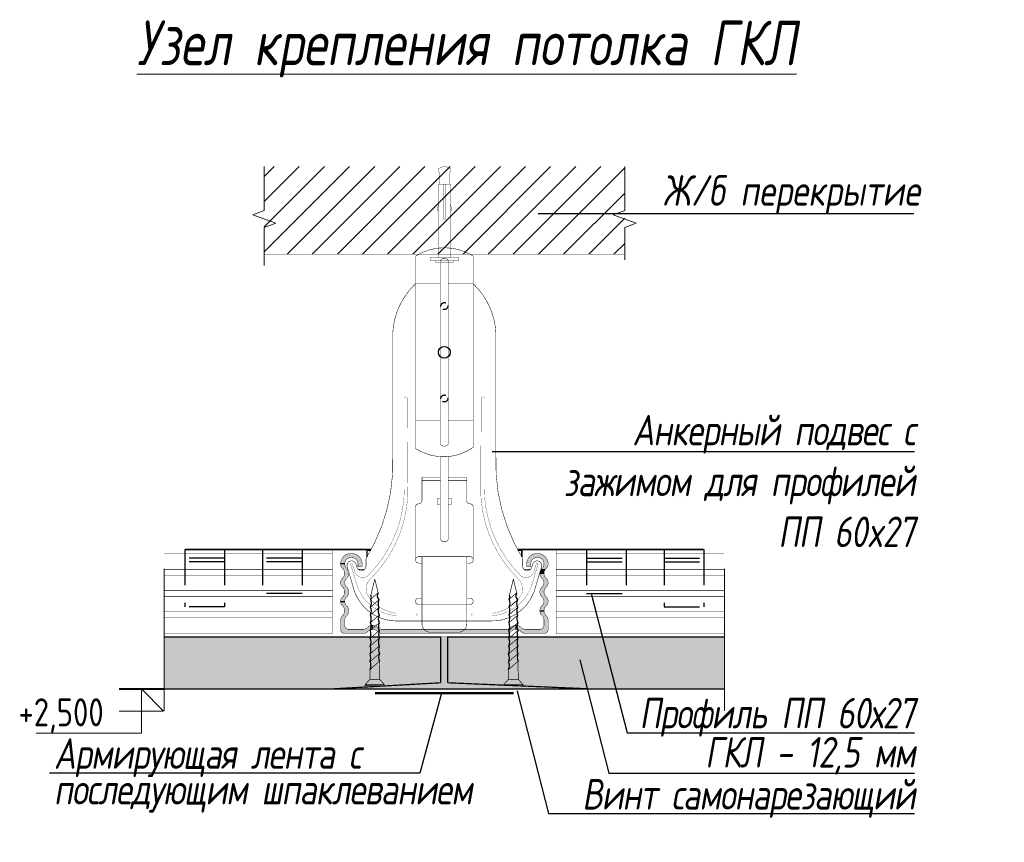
# Model space of a CAD drawing. Header units: millimetres. Extents: x -521669 to 178656, y -69521 to 433382.
# Tile 6 of 256: x 139647 to 140527, y -39821 to -39086. Entities that reach past the tile are written whole.
import ezdxf

# ---------------------------------------------------------------- set-up
doc = ezdxf.new("R2010")
doc.units = ezdxf.units.MM
doc.linetypes.add('HIDDEN', pattern=[9.525, 6.35, -3.175])
doc.layers.add('TXT', color=7, linetype='Continuous')
doc.styles.add('1', font='arial.ttf')
doc.styles.add('fl_iso paper', font='isocpeur.ttf', dxfattribs={"width": 0.8, "oblique": 10})
doc.styles.add('RomanS', font='isocpeur.ttf', dxfattribs={"width": 0.8, "oblique": 10})
doc.dimstyles.new('M1', dxfattribs={"dimscale": 0.2, "dimtxt": 10, "dimasz": 4, "dimexe": 10, "dimexo": 4, "dimgap": 0.09, "dimtad": 0, "dimdec": 3, "dimrnd": 0.1, "dimdsep": 46, "dimtxsty": '1', "dimsah": 1, "dimcen": 1.5, "dimdle": 1.5, "dimclrt": 256, "dimadec": 0, "dimazin": 0, "dimtfac": 1, "dimtdec": 3, "dimtix": 1, "dimtmove": 0, "dimatfit": 2, "dimfxl": 1, "dimtvp": 1, "dimtolj": 1, "dimarcsym": 0})

# ---------------------------------------------------------------- blocks, each defined once
blk = doc.blocks.new('A$C22A82340')
at = {"const_width": 0.2}
for points in [[(0.11, 51.36), (7.9, 51.36)], [(0.11, 50.94), (0.11, 51.36)], [(7.9, 50.94), (7.9, 51.36)]]:
    blk.add_lwpolyline(points, dxfattribs=at)
at = {"layer": 'TXT', "const_width": 0.264}
for points in [[(0.11, 50.94), (7.9, 50.94)], [(2.05, 48.28), (0.11, 50.94)], [(5.95, 48.28), (2.05, 48.28)], [(2.05, 48.28), (2.12, 39.64)], [(5.92, 43.59), (5.95, 48.28)], [(7.9, 50.94), (5.95, 48.28)], [(5.92, 43.59), (2.12, 39.64)], [(5.89, 39.83), (2.15, 35.94)], [(5.86, 36.07), (2.18, 32.25)], [(5.83, 32.31), (2.21, 28.55)], [(5.8, 28.55), (2.24, 24.85)], [(5.77, 24.79), (2.27, 21.15)], [(5.74, 21.03), (2.3, 17.45)], [(5.7, 17.27), (2.33, 13.75)], [(5.67, 13.51), (2.36, 10.06)], [(5.64, 9.75), (2.66, 6.65)], [(5.6, 7.92), (4, 0.03)], [(2.66, 6.65), (4, 0.04)]]:
    blk.add_lwpolyline(points, dxfattribs=at)
for points in [[(5.92, 43.59, 0.186148), (5.89, 39.83, 0.281599)], [(2.15, 35.94, 0.189281), (2.12, 39.64, 0.286419)], [(5.89, 39.83, 0.172992), (5.92, 36.13, 0.281599)], [(2.18, 32.25, 0.189281), (2.15, 35.94, 0.286419)], [(5.92, 36.13, 0.177294), (5.83, 32.31, 0.281599)], [(2.21, 28.55, 0.189281), (2.18, 32.25, 0.286419)], [(5.83, 32.31, 0.186882), (5.8, 28.55, 0.281599)], [(2.18, 24.79, 0.170355), (2.21, 28.55, 0.286419)], [(5.8, 28.55, 0.134316), (5.77, 24.79, 0.281599)], [(2.21, 21.09, 0.189572), (2.18, 24.79, 0.286419)], [(5.77, 24.79, 0.160342), (5.74, 21.03, 0.281599)], [(2.3, 17.45, 0.209667), (2.21, 21.09, 0.286419)], [(5.74, 21.03, 0.160342), (5.7, 17.27, 0.281599)], [(2.33, 13.75, 0.189861), (2.3, 17.45, 0.286419)], [(5.7, 17.27, 0.160342), (5.67, 13.51, 0.281599)], [(2.36, 10.06, 0.189861), (2.33, 13.75, 0.286419)], [(5.67, 13.51, 0.160342), (5.64, 9.75, 0.281599)], [(2.66, 6.65, 0.29379), (2.36, 10.06, 0.286419)], [(5.64, 9.75, 0.272032), (5.6, 7.92, 0.272032)]]:
    blk.add_lwpolyline(points, format="xyb", dxfattribs=at)
blk = doc.blocks.new('A$C34BC7E63')
at = {"extrusion": (0, 0, -1), "xscale": 0.6, "yscale": 0.5, "zscale": -0.5, "rotation": 270}
blk.add_blockref('A$C22A82340', (-25.73, 4.8), dxfattribs=at)

msp = doc.modelspace()

# ---------------------------------------------------------------- hatches: boundary and pattern name
at = {"lineweight": 5}
h = msp.add_hatch(dxfattribs=at)
h.set_pattern_fill('ANSI31', color=256, scale=5)
h.set_pattern_definition([(45, (105245.605, -37296.201), (-11.22532, 11.22532), [])])
h.paths.add_polyline_path([(140187.703774, -39216.879479), (139865.72345, -39216.879479), (139865.72345, -39295.131602), (140187.703774, -39295.131602)])
at = {"ltscale": 10}
for points in [[(139933.863087, -39630.279715, 0.4142135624), (139937.571374, -39633.988002), (139954.005414, -39633.988002, 0.2087121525), (139958.083855, -39632.208024, -0.4364357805), (139966.920478, -39632.208024, 0.2087121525), (139970.998919, -39633.988002), (140082.141597, -39633.988002, 0.2087121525), (140086.220038, -39632.208024, -0.4364357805), (140095.05666, -39632.208024, 0.2087121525), (140099.135102, -39633.988002), (140115.569141, -39633.988002, 0.4142135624), (140119.277428, -39630.279715), (140119.277428, -39622.089177, 0.2087121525), (140117.497451, -39618.010736, -0.4364357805), (140117.497451, -39609.174113, 0.2015403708), (140119.275321, -39605.248779, 0.2015403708), (140117.497451, -39601.323445, -0.4364357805), (140117.497451, -39592.486822, 0.2015403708), (140119.275321, -39588.561488, 0.2015403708), (140117.497451, -39584.636154, -0.2087121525), (140115.569141, -39580.217843), (140111.860855, -39580.217843, 0.2087121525), (140113.789164, -39584.636154, -0.2015403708), (140115.567034, -39588.561488, 0.0068822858), (140115.569141, -39588.408381), (140115.569141, -39588.714596, 0.0068822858), (140115.567034, -39588.561488, -0.2015403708), (140113.789164, -39592.486822, 0.4364357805), (140113.789164, -39601.323445, -0.2015403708), (140115.567034, -39605.248779, 0.0068822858), (140115.569141, -39605.095672), (140115.569141, -39605.401886, 0.0068822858), (140115.567034, -39605.248779, -0.2015403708), (140113.789164, -39609.174113, 0.4364357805), (140113.789164, -39618.010736, -0.2087121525), (140115.569141, -39622.089177), (140115.569141, -39626.571428, -0.4142135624), (140111.860855, -39630.279715), (140099.135102, -39630.279715, -0.2087121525), (140095.05666, -39628.499737, 0.4364357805), (140086.220038, -39628.499737, -0.2087121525), (140082.141597, -39630.279715), (139970.998919, -39630.279715, -0.2087121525), (139966.920478, -39628.499737, 0.4364357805), (139958.083855, -39628.499737, -0.2087121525), (139954.005414, -39630.279715), (139941.279661, -39630.279715, -0.4142135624), (139937.571374, -39626.571428), (139937.571374, -39622.089177, -0.2087121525), (139939.351352, -39618.010736, 0.4364357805), (139939.351352, -39609.174113, -0.2015403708), (139937.573482, -39605.248779, 0.0068822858), (139937.571374, -39605.401886), (139937.571374, -39605.095672, 0.0068822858), (139937.573482, -39605.248779, -0.2015403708), (139939.351352, -39601.323445, 0.4364357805), (139939.351352, -39592.486822, -0.2015403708), (139937.573482, -39588.561488, 0.0068822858), (139937.571374, -39588.714596), (139937.571374, -39588.408381, 0.0068822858), (139937.573482, -39588.561488, -0.2015403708), (139939.351352, -39584.636154, 0.4364357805), (139939.351352, -39575.799532, -0.2087121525), (139937.571374, -39571.72109), (139937.571374, -39571.714929, -0.4142135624), (139943.133804, -39566.152499), (139943.862004, -39566.152499, -0.4142135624), (139949.424435, -39571.714929), (139949.424435, -39574.501929), (139953.132721, -39574.501929), (139953.132721, -39571.900344, 0.4142135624), (139943.67659, -39562.444212), (139943.319219, -39562.444212, 0.4110747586), (139933.863631, -39571.798896, 0.2050654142), (139935.643065, -39575.799532, -0.4364357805), (139935.643065, -39584.636154, 0.2015403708), (139933.865195, -39588.561488, 0.2015403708), (139935.643065, -39592.486822, -0.4364357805), (139935.643065, -39601.323445, 0.2015403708), (139933.865195, -39605.248779, 0.2015403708), (139935.643065, -39609.174113, -0.4364357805), (139935.643065, -39618.010736, 0.2087121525), (139933.863087, -39622.089177)], [(139933.864786, -39571.72109), (139937.571374, -39571.72109), (139937.571374, -39571.714929, -0.4142135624), (139943.133804, -39566.152499), (139943.862004, -39566.152499, -0.4142135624), (139949.424435, -39571.714929), (139949.424435, -39574.501929), (139953.132721, -39574.501929), (139953.132721, -39571.900344, 0.4142135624), (139943.67659, -39562.444212), (139943.319219, -39562.444212, 0.4086718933)], [(140110.157009, -39562.444212), (140109.463925, -39562.444212, 0.4142135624), (140100.007794, -39571.900344), (140100.007794, -39574.501929), (140103.716081, -39574.501929), (140103.716081, -39571.714929, -0.4142135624), (140109.278511, -39566.152499, -0.4476900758), (140115.569141, -39571.714929), (140115.569141, -39571.721091, -0.2087121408), (140113.789164, -39575.799532, 0.0501417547), (140112.991658, -39576.703636), (140116.699945, -39576.703636, -0.0501417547), (140117.497451, -39575.799532, 0.2049773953), (140119.276857, -39571.800776, 0.4003381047)], [(140116.699945, -39576.703636), (140112.991658, -39576.703636, 0.1569281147), (140111.860855, -39580.217843), (140115.569141, -39580.217843, -0.1569281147)]]:
    msp.add_hatch(color=256, dxfattribs=at).paths.add_polyline_path(points)
h = msp.add_hatch(color=256, dxfattribs=at)
edge = h.paths.add_edge_path()
edge.add_ellipse((139943.133804, -39588.408381), major_axis=(3.933232, 3.933232), ratio=1, start_angle=135, end_angle=136.577278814, ccw=False)
edge.add_line((139937.571374, -39588.408381), (139937.571374, -39588.714596))
edge.add_ellipse((139943.133804, -39588.714596), major_axis=(3.933232, 3.933232), ratio=1, start_angle=133.422721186, end_angle=135, ccw=False)
edge.add_ellipse((139943.133804, -39588.408381), major_axis=(3.933232, 3.933232), ratio=1, start_angle=136.577278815, end_angle=182.156356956)
edge.add_ellipse((139935.253695, -39596.905134), major_axis=(-4.261001, 4.261001), ratio=1, start_angle=177.843643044, end_angle=272.156356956, ccw=False)
edge.add_ellipse((139943.133804, -39605.401886), major_axis=(-3.933232, 3.933232), ratio=1, start_angle=-2.156356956, end_angle=43.422721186)
edge.add_ellipse((139943.133804, -39605.095672), major_axis=(-3.933232, 3.933232), ratio=1, start_angle=45, end_angle=46.577278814, ccw=False)
edge.add_line((139937.571374, -39605.095672), (139937.571374, -39605.401886))
edge.add_line((139937.571374, -39605.401886), (139933.871522, -39605.401886))
edge.add_ellipse((139939.425518, -39605.095672), major_axis=(-3.933232, 3.933232), ratio=1, start_angle=46.577278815, end_angle=48.155754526, ccw=False)
edge.add_ellipse((139939.425518, -39605.401886), major_axis=(3.933232, 3.933232), ratio=1, start_angle=87.843643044, end_angle=133.422721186, ccw=False)
edge.add_ellipse((139931.545408, -39596.905134), major_axis=(4.261001, 4.261001), ratio=1, start_angle=267.843643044, end_angle=362.156356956)
edge.add_ellipse((139939.425518, -39588.408381), major_axis=(-3.933232, 3.933232), ratio=1, start_angle=46.577278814, end_angle=92.156356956, ccw=False)
edge.add_ellipse((139939.425518, -39588.714596), major_axis=(3.933232, 3.933232), ratio=1, start_angle=87.843643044, end_angle=133.422721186, ccw=False)
edge.add_ellipse((139931.545408, -39580.217843), major_axis=(-4.261001, 4.261001), ratio=1, start_angle=177.843643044, end_angle=272.156356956)
edge.add_ellipse((139939.425518, -39571.72109), major_axis=(3.933232, 3.933232), ratio=1, start_angle=135, end_angle=182.156356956, ccw=False)
edge.add_line((139933.863087, -39571.72109), (139937.571374, -39571.72109))
edge.add_ellipse((139943.133804, -39571.72109), major_axis=(3.933232, 3.933232), ratio=1, start_angle=135, end_angle=182.156356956)
edge.add_ellipse((139935.253695, -39580.217843), major_axis=(4.261001, 4.261001), ratio=1, start_angle=267.843643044, end_angle=362.156356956, ccw=False)
edge.add_ellipse((139943.133804, -39588.714596), major_axis=(-3.933232, 3.933232), ratio=1, start_angle=-2.156356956, end_angle=43.422721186)
h = msp.add_hatch(color=256, dxfattribs=at)
edge = h.paths.add_edge_path()
edge.add_ellipse((140113.714998, -39605.095672), major_axis=(-3.933232, 3.933232), ratio=1, start_angle=177.843643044, end_angle=223.422721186, ccw=False)
edge.add_ellipse((140121.595107, -39613.592424), major_axis=(4.261001, 4.261001), ratio=1, start_angle=87.843643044, end_angle=135)
edge.add_line((140115.569141, -39613.592424), (140111.860855, -39613.592424))
edge.add_ellipse((140117.886821, -39613.592424), major_axis=(-4.261001, 4.261001), ratio=1, start_angle=-2.156356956, end_angle=45, ccw=False)
edge.add_ellipse((140110.006711, -39605.095672), major_axis=(3.933232, 3.933232), ratio=1, start_angle=267.843643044, end_angle=313.422721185)
edge.add_ellipse((140110.006711, -39605.401886), major_axis=(-3.933232, 3.933232), ratio=1, start_angle=225, end_angle=226.577278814, ccw=False)
edge.add_line((140115.569141, -39605.401886), (140115.569141, -39605.095672))
edge.add_ellipse((140110.006711, -39605.095672), major_axis=(-3.933232, 3.933232), ratio=1, start_angle=223.422721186, end_angle=225, ccw=False)
edge.add_ellipse((140110.006711, -39605.401886), major_axis=(-3.933232, 3.933232), ratio=1, start_angle=226.577278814, end_angle=272.156356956)
edge.add_ellipse((140117.886821, -39596.905134), major_axis=(-4.261001, 4.261001), ratio=1, start_angle=-2.156356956, end_angle=92.156356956, ccw=False)
edge.add_ellipse((140110.006711, -39588.408381), major_axis=(3.933232, 3.933232), ratio=1, start_angle=267.843643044, end_angle=313.422721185)
edge.add_ellipse((140110.006711, -39588.714596), major_axis=(-3.933232, 3.933232), ratio=1, start_angle=225, end_angle=226.577278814, ccw=False)
edge.add_line((140115.569141, -39588.714596), (140115.569141, -39588.408381))
edge.add_ellipse((140110.006711, -39588.408381), major_axis=(-3.933232, 3.933232), ratio=1, start_angle=223.422721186, end_angle=225, ccw=False)
edge.add_ellipse((140110.006711, -39588.714596), major_axis=(3.933232, 3.933232), ratio=1, start_angle=316.577278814, end_angle=362.156356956)
edge.add_ellipse((140117.886821, -39580.217843), major_axis=(4.261001, 4.261001), ratio=1, start_angle=135, end_angle=182.156356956, ccw=False)
edge.add_line((140111.860855, -39580.217843), (140115.569141, -39580.217843))
edge.add_ellipse((140121.595107, -39580.217843), major_axis=(-4.261001, 4.261001), ratio=1, start_angle=45, end_angle=92.156356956)
edge.add_ellipse((140113.714998, -39588.714596), major_axis=(3.933232, 3.933232), ratio=1, start_angle=316.577278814, end_angle=362.156356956, ccw=False)
edge.add_ellipse((140113.714998, -39588.408381), major_axis=(-3.933232, 3.933232), ratio=1, start_angle=177.843643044, end_angle=223.422721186, ccw=False)
edge.add_ellipse((140121.595107, -39596.905134), major_axis=(4.261001, 4.261001), ratio=1, start_angle=87.843643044, end_angle=182.156356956)
edge.add_ellipse((140113.714998, -39605.401886), major_axis=(-3.933232, 3.933232), ratio=1, start_angle=226.577278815, end_angle=272.156356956, ccw=False)
h = msp.add_hatch(color=256, dxfattribs=at)
edge = h.paths.add_edge_path()
edge.add_line((139954.005414, -39633.988002), (139937.571374, -39633.988002))
edge.add_ellipse((139937.571374, -39630.279715), major_axis=(-2.622155, 2.622155), ratio=1, start_angle=45, end_angle=135, ccw=False)
edge.add_line((139933.863087, -39630.279715), (139933.863087, -39622.089177))
edge.add_ellipse((139939.425518, -39622.089177), major_axis=(3.933232, 3.933232), ratio=1, start_angle=87.843643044, end_angle=135, ccw=False)
edge.add_ellipse((139931.545408, -39613.592424), major_axis=(-4.261001, 4.261001), ratio=1, start_angle=177.843643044, end_angle=272.156356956)
edge.add_ellipse((139939.425518, -39605.095672), major_axis=(-3.933232, 3.933232), ratio=1, start_angle=48.155754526, end_angle=92.156356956, ccw=False)
edge.add_line((139933.871522, -39605.401886), (139937.579809, -39605.401886))
edge.add_ellipse((139943.133804, -39605.095672), major_axis=(-3.933232, 3.933232), ratio=1, start_angle=48.155754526, end_angle=92.156356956)
edge.add_ellipse((139935.253695, -39613.592424), major_axis=(4.261001, 4.261001), ratio=1, start_angle=267.843643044, end_angle=362.156356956, ccw=False)
edge.add_ellipse((139943.133804, -39622.089177), major_axis=(3.933232, 3.933232), ratio=1, start_angle=87.843643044, end_angle=135)
edge.add_line((139937.571374, -39622.089177), (139937.571374, -39626.571428))
edge.add_ellipse((139941.279661, -39626.571428), major_axis=(-2.622155, 2.622155), ratio=1, start_angle=45, end_angle=135)
edge.add_line((139941.279661, -39630.279715), (139954.005414, -39630.279715))
edge.add_ellipse((139954.005414, -39624.717285), major_axis=(-3.933232, 3.933232), ratio=1, start_angle=135, end_angle=182.156356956)
edge.add_ellipse((139962.502166, -39632.597394), major_axis=(4.261001, 4.261001), ratio=1, start_angle=45, end_angle=92.156356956, ccw=False)
edge.add_line((139962.502166, -39626.571428), (139962.502166, -39630.279715))
edge.add_ellipse((139962.502166, -39636.305681), major_axis=(-4.261001, 4.261001), ratio=1, start_angle=-45, end_angle=2.156356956)
edge.add_ellipse((139954.005414, -39628.425572), major_axis=(3.933232, 3.933232), ratio=1, start_angle=225, end_angle=272.156356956, ccw=False)
h = msp.add_hatch(color=256, dxfattribs=at)
edge = h.paths.add_edge_path()
edge.add_line((140115.569141, -39633.988002), (140099.135102, -39633.988002))
edge.add_ellipse((140099.135102, -39628.425572), major_axis=(-3.933232, 3.933232), ratio=1, start_angle=87.843643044, end_angle=135, ccw=False)
edge.add_ellipse((140090.638349, -39636.305681), major_axis=(4.261001, 4.261001), ratio=1, start_angle=357.843643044, end_angle=405)
edge.add_line((140090.638349, -39630.279715), (140090.638349, -39626.571428))
edge.add_ellipse((140090.638349, -39632.597394), major_axis=(4.261001, 4.261001), ratio=1, start_angle=357.843643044, end_angle=405, ccw=False)
edge.add_ellipse((140099.135102, -39624.717285), major_axis=(-3.933232, 3.933232), ratio=1, start_angle=87.843643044, end_angle=135)
edge.add_line((140099.135102, -39630.279715), (140111.860855, -39630.279715))
edge.add_ellipse((140111.860855, -39626.571428), major_axis=(2.622155, 2.622155), ratio=1, start_angle=225, end_angle=315)
edge.add_line((140115.569141, -39626.571428), (140115.569141, -39622.089177))
edge.add_ellipse((140110.006711, -39622.089177), major_axis=(-3.933232, 3.933232), ratio=1, start_angle=225, end_angle=272.156356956)
edge.add_ellipse((140117.886821, -39613.592424), major_axis=(4.261001, 4.261001), ratio=1, start_angle=135, end_angle=182.156356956, ccw=False)
edge.add_line((140111.860855, -39613.592424), (140115.569141, -39613.592424))
edge.add_ellipse((140121.595107, -39613.592424), major_axis=(-4.261001, 4.261001), ratio=1, start_angle=45, end_angle=92.156356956)
edge.add_ellipse((140113.714998, -39622.089177), major_axis=(-3.933232, 3.933232), ratio=1, start_angle=225, end_angle=272.156356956, ccw=False)
edge.add_line((140119.277428, -39622.089177), (140119.277428, -39630.279715))
edge.add_ellipse((140115.569141, -39630.279715), major_axis=(2.622155, 2.622155), ratio=1, start_angle=225, end_angle=315, ccw=False)
h = msp.add_hatch(color=256, dxfattribs=at)
edge = h.paths.add_edge_path()
edge.add_ellipse((140082.141597, -39628.425572), major_axis=(3.933232, 3.933232), ratio=1, start_angle=225, end_angle=272.156356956, ccw=False)
edge.add_line((140082.141597, -39633.988002), (139970.998919, -39633.988002))
edge.add_ellipse((139970.998919, -39628.425572), major_axis=(-3.933232, 3.933232), ratio=1, start_angle=87.843643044, end_angle=135, ccw=False)
edge.add_ellipse((139962.502166, -39636.305681), major_axis=(4.261001, 4.261001), ratio=1, start_angle=357.843643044, end_angle=405)
edge.add_line((139962.502166, -39630.279715), (139962.502166, -39626.571428))
edge.add_ellipse((139962.502166, -39632.597394), major_axis=(-4.261001, 4.261001), ratio=1, start_angle=267.843643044, end_angle=315, ccw=False)
edge.add_ellipse((139970.998919, -39624.717285), major_axis=(-3.933232, 3.933232), ratio=1, start_angle=87.843643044, end_angle=135)
edge.add_line((139970.998919, -39630.279715), (140082.141597, -39630.279715))
edge.add_ellipse((140082.141597, -39624.717285), major_axis=(3.933232, 3.933232), ratio=1, start_angle=225, end_angle=272.156356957)
edge.add_ellipse((140090.638349, -39632.597394), major_axis=(-4.261001, 4.261001), ratio=1, start_angle=-45, end_angle=2.156356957, ccw=False)
edge.add_line((140090.638349, -39626.571428), (140090.638349, -39630.279715))
edge.add_ellipse((140090.638349, -39636.305681), major_axis=(-4.261001, 4.261001), ratio=1, start_angle=-45, end_angle=2.156356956)
h = msp.add_hatch()
h.set_pattern_fill('SWAMP', color=256, scale=3.708287, style=0)
h.set_pattern_definition([(0, (145228.833, -49630.706), (1.8541434, 3.2114706), [0.4635359, -3.244751]), (90, (145229.0649, -49630.7059), (-1.8541434, 3.2114706), [0.2317679, -6.1911732]), (90, (145229.1228, -49630.7059), (-1.8541434, 3.2114706), [0.1854143, -6.2375268]), (90, (145229.007, -49630.7059), (-1.8541434, 3.2114706), [0.1854143, -6.2375268]), (60, (145229.1808, -49630.706), (-1.8541434, 3.2114706), [0.1483315, -3.5599553]), (120, (145228.949, -49630.706), (-3.7082868, 1e-09), [0.1483315, -3.5599553])])
h.paths.add_polyline_path([(140029.555713, -39636.966445), (140023.199484, -39636.975909), (140023.199484, -39677.985086), (139926.58608, -39683.47335), (140157.285593, -39683.47335), (140029.555713, -39677.985086)])

# ---------------------------------------------------------------- linework, layer by layer
at = {"linetype": 'HIDDEN', "lineweight": 5, "ltscale": 20}
for p, q in [((139776.373172, -39703.124371), (139776.373172, -39546.914233)), ((140276.767343, -39703.124371), (140276.767343, -39546.914233))]:
    msp.add_line(p, q, dxfattribs=at)
at = {"linetype": 'HIDDEN', "ltscale": 5}
for p, q in [((139794.799581, -39558.916252), (139794.799581, -39610.05753)), ((139830.257537, -39558.916252), (139830.257537, -39610.05753)), ((139864.147732, -39558.916252), (139864.147732, -39598.326232)), ((139899.605688, -39558.916252), (139899.605688, -39598.326232)), ((140153.534827, -39558.916252), (140153.534827, -39598.326232)), ((140188.992784, -39558.916252), (140188.992784, -39598.326232)), ((140222.882978, -39558.916252), (140222.882978, -39610.05753)), ((140258.340935, -39558.916252), (140258.340935, -39610.05753)), ((139830.257537, -39566.697879), (139794.799581, -39566.697879)), ((139899.605688, -39566.697879), (139864.147732, -39566.697879)), ((140153.534827, -39566.697879), (140188.992784, -39566.697879)), ((140222.882978, -39566.697879), (140258.340935, -39566.697879)), ((139830.257537, -39569.838283), (139794.799581, -39569.838283)), ((139899.605688, -39569.838283), (139864.147732, -39569.838283)), ((140153.534827, -39569.838283), (140188.992784, -39569.838283)), ((140222.882978, -39569.838283), (140258.340935, -39569.838283)), ((139899.605688, -39598.326232), (139864.147732, -39598.326232)), ((140153.534827, -39598.326232), (140188.992784, -39598.326232)), ((139830.257537, -39610.05753), (139794.799581, -39610.05753)), ((140222.882978, -39610.05753), (140258.340935, -39610.05753))]:
    msp.add_line(p, q, dxfattribs=at)
at = {"ltscale": 10}
for p, q in [((139937.571374, -39571.72109), (139933.863087, -39571.72109)), ((140112.991658, -39576.703636), (140116.699945, -39576.703636)), ((140111.860855, -39580.217843), (140115.569141, -39580.217843)), ((139933.863087, -39605.401886), (139937.571374, -39605.401886)), ((140111.860855, -39613.592424), (140115.569141, -39613.592424)), ((139962.502166, -39630.279715), (139962.502166, -39626.571428)), ((140090.638349, -39630.279715), (140090.638349, -39626.571428)), ((139776.373172, -39683.47335), (140157.285593, -39683.47335))]:
    msp.add_line(p, q, dxfattribs=at)
at = {"lineweight": 40}
msp.add_line((139736.112648, -39683.47335), (139775.712648, -39683.47335), dxfattribs=at)
at = {"lineweight": 5}
for p, q in [((139755.912648, -39683.47335), (139755.912648, -39723.07335)), ((139755.912648, -39683.47335), (139775.712648, -39703.27335)), ((139736.112648, -39703.27335), (139775.712648, -39703.27335)), ((139755.912648, -39723.07335), (139661.976188, -39723.07335))]:
    msp.add_line(p, q, dxfattribs=at)
at = {"ltscale": 10}
for points, const_width in [([(140022.578655, -39232.693708), (140021.548505, -39218.409916), (140026.713612, -39216.282129), (140031.878719, -39218.409916), (140030.848569, -39232.693708)], 0.3), ([(140021.459052, -39297.990174), (140021.459052, -39232.693708), (140031.968173, -39232.693708), (140031.968173, -39297.990174)], 0.3), ([(140026.124431, -39232.693708), (140026.124431, -39264.120212), (140027.302793, -39264.120212), (140027.302793, -39232.693708)], 0.3), ([(140021.459052, -39256.186258), (140020.048786, -39256.186258), (140021.459052, -39249.855883)], 0.3), ([(140031.968173, -39256.186258), (140033.378439, -39256.186258), (140031.968173, -39249.855883)], 0.3), ([(140019.04836, -39300.704459), (140019.04836, -39302.395762), (140026.713612, -39302.395762), (140034.378865, -39302.395762), (140034.378865, -39300.704459)], 0.3), ([(140023.128589, -39300.580305), (140023.128589, -39464.880402)], 0.296663), ([(140030.011926, -39464.880402), (140030.011926, -39300.580305)], 0.296663), ([(140000.820305, -39443.934863), (140023.128589, -39443.934863)], 0.444994), ([(140030.011926, -39443.934863), (140052.320211, -39443.934863)], 0.444994), ([(140023.128589, -39475.98377), (140023.128589, -39550.116276)], 0.296663), ([(140030.011926, -39550.116276), (140030.011926, -39475.871779)], 0.296663), ([(140006.554541, -39497.5071), (140023.128589, -39497.5071)], 0.444994), ([(140030.011926, -39497.5071), (140046.585974, -39497.5071)], 0.444994), ([(140023.128589, -39518.751521), (140020.214448, -39518.751521), (140020.214448, -39513.108821), (140023.128589, -39513.108821)], 0.355996), ([(140030.011926, -39518.751521), (140032.926068, -39518.751521), (140032.926068, -39513.108821), (140030.011926, -39513.108821)], 0.355996), ([(139957.481621, -39558.916252), (139794.799581, -39558.916252)], 1.483315), ([(139926.58608, -39558.916252), (139926.58608, -39634.168328)], 0.370829), ([(139926.58608, -39558.916252), (139926.58608, -39634.168328)], 0.370829), ([(139926.58608, -39559.295559), (139957.481621, -39559.295559)], 0.370829), ([(139961.035007, -39559.295559), (139957.481621, -39559.295559)], 2.224972), ([(139957.481621, -39558.916252), (139957.481621, -39565.535438)], 1.483315), ([(140095.658895, -39559.295559), (140092.105509, -39559.295559)], 2.224972), ([(140095.658895, -39558.916252), (140095.658895, -39565.535438)], 1.483315), ([(140095.658895, -39558.916252), (140258.340935, -39558.916252)], 1.483315), ([(140126.554435, -39558.916252), (140126.554435, -39634.168328)], 0.370829), ([(139926.58608, -39562.444212), (139776.373172, -39562.444212)], 0.444994), ([(140126.554435, -39562.444212), (140276.767343, -39562.444212)], 0.444994), ([(139776.373172, -39576.703636), (139926.58608, -39576.703636)], 0.444994), ([(139955.248937, -39576.703636), (139949.677877, -39576.703636)], 0.444994), ([(140103.462638, -39576.703636), (140097.891579, -39576.703636)], 0.444994), ([(140276.767343, -39576.703636), (140126.554435, -39576.703636)], 0.444994), ([(139776.373172, -39581.824881), (139926.58608, -39581.824881)], 0.444994), ([(140276.767343, -39581.824881), (140126.554435, -39581.824881)], 0.444994), ([(139776.373172, -39595.655485), (139926.58608, -39595.655485)], 0.444994), ([(139776.373172, -39600.77673), (139926.58608, -39600.77673)], 0.444994), ([(140276.767343, -39595.655485), (140126.554435, -39595.655485)], 0.444994), ([(140276.767343, -39600.77673), (140126.554435, -39600.77673)], 0.444994), ([(139776.373172, -39614.607333), (139926.58608, -39614.607333)], 0.444994), ([(139776.373172, -39619.728578), (139926.58608, -39619.728578)], 0.444994), ([(140276.767343, -39614.607333), (140126.554435, -39614.607333)], 0.444994), ([(140276.767343, -39619.728578), (140126.554435, -39619.728578)], 0.444994), ([(140023.199484, -39637.119765), (139776.373172, -39637.119765)], 1.112486), ([(139776.373172, -39633.988002), (139926.58608, -39633.988002)], 0.444994), ([(140023.199484, -39677.985086), (140023.199484, -39636.59835)], 1.112486), ([(140029.555713, -39677.985086), (140029.555713, -39636.59835)], 1.112486), ([(140029.555713, -39637.119765), (140276.767343, -39637.119765)], 1.112486), ([(140276.767343, -39633.988002), (140126.554435, -39633.988002)], 0.444994), ([(139926.58608, -39683.47335), (140023.199484, -39677.985086)], 1.112486), ([(140157.285593, -39683.47335), (140029.555713, -39677.985086)], 1.112486)]:
    msp.add_lwpolyline(points, dxfattribs=dict(at, const_width=const_width))
at = {"linetype": 'HIDDEN', "lineweight": 5, "ltscale": 20}
for points in [[(139865.72345, -39216.879479), (139865.72345, -39256.15541), (139855.42041, -39259.90541), (139876.026491, -39267.40541), (139865.72345, -39271.15541), (139865.72345, -39305.131602)], [(140187.703774, -39216.879479), (140187.703774, -39256.15541), (140177.400734, -39259.90541), (140198.006814, -39267.40541), (140187.703774, -39271.15541), (140187.703774, -39300.156945)]]:
    msp.add_lwpolyline(points, dxfattribs=at)
at = {"lineweight": 40, "const_width": 0.23733}
msp.add_lwpolyline([(140187.703774, -39295.131602), (139865.72345, -39295.131602)], dxfattribs=at)
at = {"ltscale": 10}
for points, const_width in [([(140052.320211, -39467.606398), (140052.320211, -39296.843018, 0.2893822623), (140000.820305, -39296.843018), (140000.820305, -39468.617689, 0.3084552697)], 0.444994), ([(139942.930791, -39572.221612), (139948.455197, -39590.671615, 0.3042865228), (139983.89422, -39618.038872), (140001.531291, -39618.038872, 0.9574442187), (140000.921971, -39615.968034), (139983.284901, -39615.968034, -0.2224982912), (139957.590429, -39599.134515, -0.2307661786), (139958.958361, -39586.834411, 0.210916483), (139994.082859, -39502.156186), (139993.609928, -39423.77917, 0.8868872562), (139990.864241, -39423.77917), (139990.864241, -39503.946752, -0.1997021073), (139958.201345, -39582.464375, -0.546989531), (139946.321725, -39578.094228), (139944.536936, -39572.133522, 0.8854284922)], 0.222497), ([(140110.209725, -39572.221612), (140104.685318, -39590.671615, -0.3042865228), (140069.246296, -39618.038872), (140051.609225, -39618.038872, -0.9574442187), (140052.218544, -39615.968034), (140069.855615, -39615.968034, 0.2224982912), (140095.550087, -39599.134515, 0.2307661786), (140094.182154, -39586.834411, -0.210916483), (140059.057656, -39502.156186), (140059.530588, -39423.77917, -0.8868872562), (140062.276274, -39423.77917), (140062.276274, -39503.946752, 0.1997021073), (140094.939171, -39582.464375, 0.546989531), (140106.81879, -39578.094228), (140108.603579, -39572.133522, -0.8854284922)], 0.222497)]:
    msp.add_lwpolyline(points, format="xyb", close=True, dxfattribs=dict(at, const_width=const_width))
at = {"ltscale": 10, "const_width": 0.3}
msp.add_lwpolyline([(140013.865872, -39297.990174), (140013.865872, -39300.704459), (140026.713612, -39300.704459), (140039.561353, -39300.704459), (140039.561353, -39297.990174)], close=True, dxfattribs=at)
at = {"ltscale": 10}
for points, const_width in [([(140030.011926, -39300.580305, 0.526366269), (140023.128589, -39300.580305, 0.526366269)], 0.444994), ([(140030.011926, -39321.525844), (140052.320211, -39321.525844, -0.1946492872), (140072.626634, -39365.656742), (140072.626634, -39475.938736, 0.1477482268), (140096.548651, -39567.003112), (140096.548651, -39573.656508, 0.879771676), (140104.671557, -39574.699842), (140105.447711, -39572.1077, -1.0117761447), (140113.399294, -39574.475751), (140108.147586, -39591.871596, -0.3557876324), (140068.262928, -39622.763499), (139982.910853, -39622.763499, -0.3419757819), (139944.992929, -39591.871596), (139939.741222, -39574.332331, -0.9999998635), (139947.692804, -39572.1077), (139948.468959, -39574.699842, 0.879771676), (139956.591865, -39573.656508), (139956.591865, -39567.003112, 0.1477482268), (139980.513882, -39475.938736), (139980.513882, -39365.656742, -0.1946492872), (140000.820305, -39321.525844), (140023.128589, -39321.525844)], 0.444994), ([(140030.011926, -39464.880402, -0.526366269), (140023.128589, -39464.880402, -0.526366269)], 0.444994), ([(140023.128589, -39494.641556), (140006.554541, -39494.641556), (140006.554541, -39515.257603, -0.4142135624), (140003.687423, -39518.124721, 0.4142135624), (140000.820305, -39520.991839), (140000.820305, -39568.214954)], 0.444994), ([(140052.320211, -39568.214954), (140052.320211, -39520.991839, 0.4142135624), (140049.453093, -39518.124721, -0.4142135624), (140046.585974, -39515.257603), (140046.585974, -39494.641556), (140030.011926, -39494.641556)], 0.444994), ([(140030.011926, -39550.116276, -0.526366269), (140023.128589, -39550.116276)], 0.444994), ([(140119.277428, -39588.714596), (140119.277428, -39588.408381), (140119.277428, -39588.714596, 0.2087121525), (140117.497451, -39584.636154, -0.4364357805), (140117.497451, -39575.799532, 0.2087121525), (140119.277428, -39571.72109), (140119.277428, -39571.900344, 0.4248387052), (140109.463925, -39562.444212), (140109.463925, -39562.444212, 0.4142135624), (140100.007794, -39571.900344), (140100.007794, -39574.501929), (140103.716081, -39574.501929), (140103.716081, -39571.714929, -0.4142135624), (140109.278511, -39566.152499), (140109.278511, -39566.152499, -0.4476900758), (140115.569141, -39571.714929), (140115.569141, -39571.72109, -0.2087121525), (140113.789164, -39575.799532, 0.4364357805), (140113.789164, -39584.636154, -0.2087121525), (140115.569141, -39588.714596), (140115.569141, -39588.408381, -0.2087121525), (140113.789164, -39592.486822, 0.4364357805), (140113.789164, -39601.323445, -0.2087121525), (140115.569141, -39605.401886), (140115.569141, -39605.095672, -0.2087121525), (140113.789164, -39609.174113, 0.4364357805), (140113.789164, -39618.010736, -0.2087121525), (140115.569141, -39622.089177), (140115.569141, -39626.571428, -0.4142135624), (140111.860855, -39630.279715), (140099.135102, -39630.279715, -0.2087121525), (140095.05666, -39628.499737, 0.4364357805), (140086.220038, -39628.499737, -0.2087121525), (140082.141597, -39630.279715), (139970.998919, -39630.279715, -0.2087121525), (139966.920478, -39628.499737, 0.4364357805), (139958.083855, -39628.499737, -0.2087121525), (139954.005414, -39630.279715), (139941.279661, -39630.279715, -0.4142135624), (139937.571374, -39626.571428), (139937.571374, -39622.089177, -0.2087121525), (139939.351352, -39618.010736, 0.4364357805), (139939.351352, -39609.174113, -0.2087121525), (139937.571374, -39605.095672), (139937.571374, -39605.401886, -0.2087121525), (139939.351352, -39601.323445, 0.4364357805), (139939.351352, -39592.486822, -0.2087121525), (139937.571374, -39588.408381), (139937.571374, -39588.714596, -0.2087121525), (139939.351352, -39584.636154, 0.4364357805), (139939.351352, -39575.799532, -0.2087121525), (139937.571374, -39571.72109), (139937.571374, -39571.714929, -0.4142135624), (139943.133804, -39566.152499), (139943.862004, -39566.152499, -0.4142135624), (139949.424435, -39571.714929), (139949.424435, -39574.501929), (139953.132721, -39574.501929), (139953.132721, -39571.900344, 0.4142135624), (139943.67659, -39562.444212), (139943.319219, -39562.444212, 0.4142135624), (139933.863087, -39571.900344), (139933.863087, -39571.72109, 0.2087121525), (139935.643065, -39575.799532, -0.4364357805), (139935.643065, -39584.636154, 0.2087121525), (139933.863087, -39588.714596), (139933.863087, -39588.408381, 0.2087121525), (139935.643065, -39592.486822, -0.4364357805), (139935.643065, -39601.323445, 0.2087121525), (139933.863087, -39605.401886), (139933.863087, -39605.095672, 0.2087121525), (139935.643065, -39609.174113, -0.4364357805), (139935.643065, -39618.010736, 0.2087121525), (139933.863087, -39622.089177), (139933.863087, -39630.279715, 0.4142135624), (139937.571374, -39633.988002), (139954.005414, -39633.988002, 0.2087121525), (139958.083855, -39632.208024, -0.4364357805), (139966.920478, -39632.208024, 0.2087121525), (139970.998919, -39633.988002), (140082.141597, -39633.988002, 0.2087121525), (140086.220038, -39632.208024, -0.4364357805), (140095.05666, -39632.208024, 0.2087121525), (140099.135102, -39633.988002), (140115.569141, -39633.988002, 0.4142135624), (140119.277428, -39630.279715), (140119.277428, -39622.089177, 0.2087121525), (140117.497451, -39618.010736, -0.4364357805), (140117.497451, -39609.174113, 0.2087121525), (140119.277428, -39605.095672), (140119.277428, -39605.401886, 0.2087121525), (140117.497451, -39601.323445, -0.4364357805), (140117.497451, -39592.486822, 0.2087121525), (140119.277428, -39588.408381)], 0.370829), ([(140046.585974, -39571.082072), (140049.453093, -39571.082072, 1), (140049.453093, -39565.347835), (140003.687423, -39565.347835, 1), (140003.687423, -39571.082072), (140006.554541, -39571.082072)], 0.444994), ([(140006.554541, -39565.347835), (140006.554541, -39625.426597, 0.4142135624), (140013.971115, -39632.84317), (140039.169401, -39632.84317, 0.4142135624), (140046.585974, -39625.426597), (140046.585974, -39565.347835)], 0.444994), ([(140006.554541, -39602.341651), (140003.687423, -39602.341651, 1), (140003.687423, -39608.075888), (140049.453093, -39608.075888, 1), (140049.453093, -39602.341651), (140046.585974, -39602.341651)], 0.444994)]:
    msp.add_lwpolyline(points, format="xyb", dxfattribs=dict(at, const_width=const_width))
at = {"ltscale": 20, "const_width": 0.370829}
msp.add_lwpolyline([(140276.767343, -39636.59835), (139926.58608, -39637.119765)], dxfattribs=at)
for points, const_width in [([(140276.767343, -39683.47335), (140157.285593, -39683.47335)], 1.112486), ([(139964.548904, -39687.272287), (140088.535185, -39687.272287)], 2.224972)]:
    msp.add_lwpolyline(points, dxfattribs=dict(const_width=const_width))
at = {"linetype": 'HIDDEN'}
for centre in [(140026.570258, -39341.448607), (140026.570258, -39424.0121)]:
    msp.add_circle(centre, 3.111945, dxfattribs=at)
at = {"ltscale": 10}
msp.add_circle((140026.570258, -39382.730354), 5.302329, dxfattribs=at)
at = {"color": 254, "ltscale": 10}
for points in [[(139926.58608, -39637.119765), (139926.58608, -39683.47335), (139776.373172, -39637.119765), (139776.373172, -39683.47335)], [(140023.199484, -39677.985086), (140023.199484, -39637.119765), (139926.58608, -39683.47335), (139926.58608, -39637.119765)], [(140029.555713, -39677.985086), (140029.555713, -39637.119765), (140157.285593, -39683.47335), (140157.285593, -39637.119765)], [(140157.285593, -39637.119765), (140157.285593, -39683.47335), (140276.767343, -39637.119765), (140276.767343, -39683.47335)]]:
    msp.add_solid(points, dxfattribs=at)

# ---------------------------------------------------------------- block references
at = {"xscale": -3.708286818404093, "yscale": 3.708286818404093, "zscale": 3.708286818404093, "rotation": 270}
for p in [(139955.540932, -39680.695027), (140079.332835, -39680.691919)]:
    msp.add_blockref('A$C34BC7E63', p, dxfattribs=at)

# ---------------------------------------------------------------- texts
at = {"style": 'fl_iso paper', "width": 0.8}
msp.add_text('+2,500', height=25, dxfattribs=at).set_placement((139646.216302, -39716.893812))
at = {"lineweight": 18, "insert": (139751.963088, -39086.312508, 0), "char_height": 40, "width": 1323.21820556, "attachment_point": 1, "style": 'RomanS'}
msp.add_mtext('{\\LУзел крепления потолка ГКЛ}', dxfattribs=at)
at = {"lineweight": 5, "char_height": 27.26391241, "style": 'RomanS'}
for s, insert, width, attachment_point, line_spacing_factor in [('Ж/б перекрытие', (140451.535855, -39241.840752), 306.83630631, 6, 0.75), ('\\pxsm1;{\\T0.95;Анкерный подвес с зажимом для профилей ПП 60x27}', (140446.585511, -39497.695813), 356.53844722, 6, 0.75), ('{\\T0.95;Профиль ПП 60х27}', (140446.585511, -39708.811381), 457.70163161, 6, 0.75), ('{\\T0.95;Армирующая лента с последующим шпаклеванием }', (139677.734648, -39760.856652), 372.79609645, 4, 0.7), ('{\\T0.95;ГКЛ - 12,5 мм}', (140446.585511, -39743.264981), 457.70163161, 6, 0.75), ('{\\T0.95;Винт самонарезающий}', (140446.585511, -39781.33332), 372.79609645, 6, 0.75)]:
    msp.add_mtext(s, dxfattribs=dict(at, insert=insert, width=width, attachment_point=attachment_point, line_spacing_factor=line_spacing_factor))

# ---------------------------------------------------------------- leaders
at = {"lineweight": 5}
for points in [[(140110.486737, -39258.733938), (140206.460263, -39258.733938), (140445.824284, -39258.733938)], [(140069.389904, -39471.279066), (140119.559568, -39471.279066), (140446.585511, -39471.279066)], [(140158.15669, -39599.492415), (140189.842807, -39722.717968), (140446.585511, -39722.717968)], [(140147.649703, -39657.64855), (140173.525555, -39758.710791), (140446.585511, -39758.710791)], [(140023.925934, -39687.272287), (140004.74341, -39758.710791), (139673.972381, -39758.710791)], [(140091.563434, -39685.360275), (140119.559568, -39794.703615), (140446.585511, -39794.703615)]]:
    msp.add_leader(points, dimstyle='M1', override={"dimldrblk": 'DOT', "dimtvp": 0}, dxfattribs=at)

doc.saveas('drawing.dxf')
